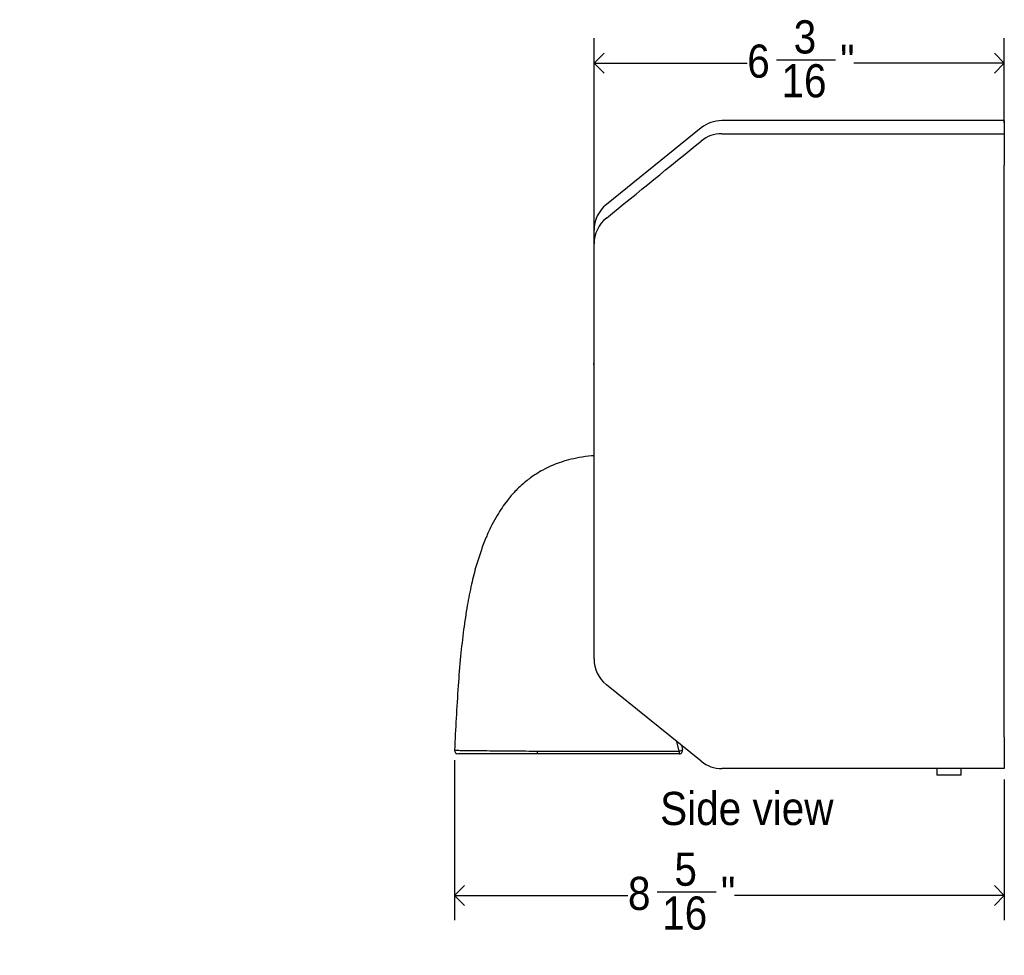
# Model space of a CAD drawing. Header units: inches. Extents: x 0.2 to 89.8, y -0.3 to 35.8.
# Tile 10 of 23: x 22.9 to 37.7, y 8.7 to 22.8. Entities that reach past the tile are written whole.
import ezdxf

# ---------------------------------------------------------------- set-up
doc = ezdxf.new("R2010")
doc.units = ezdxf.units.IN
doc.header["$MEASUREMENT"] = 0
doc.linetypes.add('SLD-Solid', pattern=[0])
doc.layers.add('DIMS', color=5, linetype='SLD-Solid')
doc.layers.add('NOTES', color=1, linetype='SLD-Solid')
doc.styles.add('SLDTEXTSTYLE1', font='GOTHIC.TTF', dxfattribs={"width": 0.913})
doc.dimstyles.new('SLDDIMSTYLE0', dxfattribs={"dimtxt": 0.5, "dimasz": 0.3, "dimexe": 0, "dimexo": 0.0625, "dimgap": 0.125, "dimtad": 0, "dimtih": 1, "dimtoh": 1, "dimrnd": 1e-09, "dimzin": 12, "dimdsep": 46, "dimlunit": 5, "dimtxsty": 'SLDTEXTSTYLE1', "dimblk1": 'OPEN90', "dimblk2": 'OPEN90', "dimsah": 1, "dimcen": 0.09, "dimadec": 0, "dimazin": 3, "dimtfac": 1, "dimtofl": 0, "dimtmove": 0, "dimatfit": 3, "dimldrblk": 'OPEN90', "dimfxl": 0, "dimfrac": 2, "dimtolj": 1, "dimtzin": 12, "dimarcsym": 0})
doc.dimstyles.new('SLDDIMSTYLE1', dxfattribs={"dimtxt": 0.5, "dimasz": 0.3, "dimexe": 0, "dimexo": 0.0625, "dimgap": 0.125, "dimtad": 0, "dimtih": 1, "dimtoh": 1, "dimdec": 6, "dimrnd": 1e-09, "dimzin": 12, "dimdsep": 46, "dimlunit": 5, "dimtxsty": 'SLDTEXTSTYLE1', "dimblk1": 'OPEN90', "dimblk2": 'OPEN90', "dimsah": 1, "dimcen": 0.09, "dimadec": 0, "dimazin": 3, "dimtfac": 1, "dimtofl": 0, "dimtmove": 0, "dimatfit": 3, "dimldrblk": 'OPEN90', "dimfxl": 0, "dimfrac": 2, "dimtolj": 1, "dimtzin": 12, "dimarcsym": 0})

# ---------------------------------------------------------------- blocks, each defined once
blk = doc.blocks.new('_Open90')
at = {"color": 0, "linetype": 'ByBlock', "lineweight": -2}
for p, q in [((-0.5, 0.5), (0, 0)), ((0, 0), (-1, 0)), ((0, 0), (-0.5, -0.5))]:
    blk.add_line(p, q, dxfattribs=at)
blk = doc.blocks.new('_D')
at = {"layer": 'DIMS'}
for p, q in [((17.187, 11.543), (19.586, 11.543)), ((19.211, 11.543), (19.211, 8.028)), ((19.211, 4.172), (19.211, 4.853))]:
    blk.add_line(p, q, dxfattribs=at)
at = {"layer": 'DIMS', "xscale": 0.3, "yscale": 0.3}
for p, rotation in [((19.211, 11.543), 90.0000000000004), ((19.211, 4.172), 270.0000000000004)]:
    blk.add_blockref('_Open90', p, dxfattribs=dict(at, rotation=rotation))
at = {"layer": 'DIMS', "insert": (0.483, 7.873), "char_height": 0.5, "attachment_point": 1, "style": 'SLDTEXTSTYLE1'}
blk.add_mtext('                                                                                                   48"[1220] Max. height above floor for barrier free installation', dxfattribs=at)
blk = doc.blocks.new('_D_2')
at = {"layer": 'DIMS'}
for p, q in [((29.449, 11.672), (29.449, 9.257)), ((37.732, 11.377), (37.732, 9.257)), ((32.503, 9.684), (33.389, 9.684)), ((29.449, 9.632), (32.061, 9.632)), ((37.732, 9.632), (33.668, 9.632))]:
    blk.add_line(p, q, dxfattribs=at)
at = {"layer": 'DIMS', "xscale": 0.3, "yscale": 0.3, "rotation": 180.0000000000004}
blk.add_blockref('_Open90', (29.449, 9.632), dxfattribs=at)
at = {"layer": 'DIMS', "xscale": 0.3, "yscale": 0.3}
blk.add_blockref('_Open90', (37.732, 9.632), dxfattribs=at)
at = {"layer": 'DIMS', "char_height": 0.5, "attachment_point": 1, "style": 'SLDTEXTSTYLE1'}
for s, insert in [('5', (32.761, 10.278)), ('8', (32.061, 9.913)), ('"', (33.462, 9.913)), ('16', (32.577, 9.617))]:
    blk.add_mtext(s, dxfattribs=dict(at, insert=insert))
blk = doc.blocks.new('_D_3')
at = {"layer": 'DIMS'}
for p, q in [((31.551, 18.652), (31.551, 22.548)), ((37.732, 21.276), (37.732, 22.548)), ((31.551, 22.173), (33.858, 22.173)), ((34.3, 22.225), (35.186, 22.225)), ((37.732, 22.173), (35.465, 22.173))]:
    blk.add_line(p, q, dxfattribs=at)
at = {"layer": 'DIMS', "xscale": 0.3, "yscale": 0.3, "rotation": 180.0000000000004}
blk.add_blockref('_Open90', (31.551, 22.173), dxfattribs=at)
at = {"layer": 'DIMS', "xscale": 0.3, "yscale": 0.3}
blk.add_blockref('_Open90', (37.732, 22.173), dxfattribs=at)
at = {"layer": 'DIMS', "char_height": 0.5, "attachment_point": 1, "style": 'SLDTEXTSTYLE1'}
for s, insert in [('3', (34.558, 22.819)), ('6', (33.858, 22.454)), ('"', (35.259, 22.454)), ('16', (34.374, 22.158))]:
    blk.add_mtext(s, dxfattribs=dict(at, insert=insert))

msp = doc.modelspace()

# ---------------------------------------------------------------- linework, layer by layer
at = {"color": 7, "linetype": 'SLD-Solid', "lineweight": 25}
for p, q in [((37.7319133, 21.3071093), (33.4774968, 21.3071093)), ((37.7319133, 21.3071093), (37.7319133, 21.1096846)), ((33.1633527, 21.1960996), (31.7366669, 20.0439247)), ((33.4774968, 21.1096846), (37.7319133, 21.1096846)), ((37.7319133, 21.1096846), (37.7319133, 20.6364142)), ((37.7319133, 12.0170278), (37.7319133, 20.6364142)), ((31.5508109, 19.4512008), (31.5508109, 19.6549344)), ((31.5508109, 13.1955046), (31.5508109, 19.4512008)), ((31.5458109, 18.1158914), (31.5508109, 18.1158914)), ((31.5458109, 18.1130068), (31.5508109, 18.1130068)), ((31.5458109, 18.0987039), (31.5508109, 18.0987039)), ((31.5458109, 18.0646094), (31.5508109, 18.0646094)), ((31.5458109, 18.0577584), (31.5508109, 18.0577584)), ((31.5458109, 18.0577584), (31.5458109, 18.0355229)), ((31.5458109, 18.0355229), (31.5508109, 18.0355229)), ((31.5458109, 18.0228225), (31.5508109, 18.0228225)), ((31.5458109, 17.9935357), (31.5508109, 17.9935357)), ((31.5458109, 17.9935357), (31.5458109, 17.9158914)), ((31.5458109, 17.9158914), (31.5508109, 17.9158914)), ((31.5458109, 17.9133273), (31.5508109, 17.9133273)), ((31.5458109, 17.9124459), (31.5508109, 17.9124459)), ((31.5458109, 17.8815565), (31.5508109, 17.8815565)), ((31.5458109, 17.8594812), (31.5508109, 17.8594812)), ((31.5458109, 17.6284725), (31.5458109, 17.6468021)), ((31.5458109, 17.6468021), (31.5508109, 17.6468021)), ((31.5458109, 17.6284725), (31.5508109, 17.6284725)), ((31.5458109, 17.5271351), (31.5508109, 17.5271351)), ((31.5458109, 17.4893487), (31.5508109, 17.4893487)), ((31.5458109, 17.4893487), (31.5458109, 17.4854164)), ((31.5458109, 17.4854164), (31.5508109, 17.4854164)), ((31.5458109, 17.4615101), (31.5508109, 17.4615101)), ((31.5458109, 17.4413539), (31.5458109, 17.437083)), ((31.5458109, 17.4413539), (31.5508109, 17.4413539)), ((31.5458109, 17.437083), (31.5508109, 17.437083)), ((31.5458109, 17.3938018), (31.5508109, 17.3938018)), ((33.1633527, 11.6543394), (31.7366669, 12.8065143)), ((32.865849, 11.8945999), (32.8828078, 11.8293454)), ((37.7319133, 12.0170278), (37.7319133, 11.5433297)), ((29.4519248, 11.8191473), (29.4522814, 11.8191429)), ((32.8344154, 11.7667688), (30.6957885, 11.7667688)), ((32.8344154, 11.8075122), (32.8344154, 11.7667688)), ((37.7319133, 11.5433297), (33.4774968, 11.5433297)), ((33.4781827, 11.5433297), (33.4782403, 11.5433297)), ((36.7129133, 11.5433297), (36.7129133, 11.4433297)), ((37.0829133, 11.4433297), (36.7129133, 11.4433297)), ((37.0829133, 11.4433297), (37.0829133, 11.5433297))]:
    msp.add_line(p, q, dxfattribs=at)
at = {"color": 8, "linetype": 'SLD-Solid', "lineweight": 25}
msp.add_line((32.8344154, 11.8075122), (32.7974204, 11.9498621), dxfattribs=at)
at = {"color": 7, "linetype": 'SLD-Solid', "lineweight": 25}
for centre, radius, start, end in [((33.4774968, 20.8071093), 0.5, 90, 128.92393844), ((33.4774049, 20.6086938), 0.5009909, 89.98948922, 128.81899038), ((32.0508109, 19.6549344), 0.5, 128.92393844, 180), ((32.0484831, 19.450992), 0.4976722, 128.79600186, 179.97596601), ((32.0508109, 13.1955046), 0.5, 180, 231.07606156), ((29.4980924, 11.8167675), 0.0499987, 176.46696018, 270.15820874), ((32.7806435, 11.7985526), 2.0850973, 179.75298023, 180.87341231), ((32.8268391, 11.8888514), 0.0816913, 275.32145227, 313.24546974), ((32.8344154, 11.8167688), 0.05, 270, 14.56819077), ((33.4774968, 12.0433297), 0.5, 231.07606156, 270)]:
    msp.add_arc(centre, radius, start, end, dxfattribs=at)
msp.add_open_spline([(31.7366669, 19.8388686), (32.2123658, 20.2255346), (32.687931, 20.6122632), (33.1633527, 20.9990309)], degree=3, dxfattribs=at)
for points, knots in [([(31.5508109, 16.2574415), (31.5381905, 16.2568062), (31.4631943, 16.2530309), (31.3343317, 16.2325351), (31.171889, 16.1975432), (31.0314563, 16.1542824), (30.9022981, 16.1036933), (30.7853421, 16.0468524), (30.6814906, 15.9858694), (30.5963577, 15.9278335), (30.5137207, 15.8642344), (30.4349654, 15.7951984), (30.362509, 15.7227653), (30.2993592, 15.6528117), (30.2333262, 15.572121), (30.1614819, 15.4730173), (30.0847693, 15.3519456), (30.0065947, 15.2094243), (29.9262137, 15.0369035), (29.8464163, 14.8313631), (29.7698762, 14.5899355), (29.698986, 14.3100652), (29.6356879, 13.989687), (29.581294, 13.627426), (29.5362863, 13.2228207), (29.5001392, 12.7765652), (29.47176, 12.3040609), (29.4560116, 11.9805061), (29.4481677, 11.8193508)], [0, 0, 0, 0, 0.0069954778, 0.041570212, 0.0720388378, 0.0989743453, 0.1228213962, 0.1487825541, 0.1708829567, 0.1894448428, 0.2057929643, 0.2285937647, 0.2473754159, 0.2624878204, 0.2807562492, 0.3050795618, 0.3302124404, 0.3600671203, 0.3950181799, 0.4355160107, 0.4820603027, 0.5351601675, 0.5952838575, 0.6628015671, 0.7379245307, 0.820643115, 0.9106664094, 1, 1, 1, 1]), ([(30.6957885, 11.7667688), (30.6555133, 11.7667688), (30.5485095, 11.7667688), (30.3751286, 11.7667688), (30.1847346, 11.7667688), (30.0074064, 11.7667688), (29.851021, 11.7667688), (29.7178666, 11.7667688), (29.6134653, 11.7667688), (29.5407076, 11.7667688), (29.5011223, 11.7667688), (29.5012917, 11.7667688), (29.5013621, 11.7667688)], [0, 0, 0, 0, 0.0636015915, 0.1689778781, 0.2774406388, 0.3831244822, 0.4918881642, 0.5979130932, 0.7070381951, 0.8131006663, 0.922248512, 1, 1, 1, 1]), ([(30.6955656, 11.8075421), (30.7067054, 11.8074827), (30.7178453, 11.8075122), (30.740125, 11.8075122), (30.7735445, 11.8075122), (30.8515234, 11.8075122), (31.0074812, 11.8075122), (31.3193968, 11.8075122), (31.943228, 11.8075122), (32.4779404, 11.8075122), (32.8344154, 11.8075122)], [0, 0, 0, 0, 0.015625, 0.015625, 0.03125, 0.0625, 0.125, 0.25, 0.5, 1, 1, 1, 1])]:
    msp.add_open_spline(points, degree=3, knots=knots, dxfattribs=at)
at = {"color": 8, "linetype": 'SLD-Solid', "lineweight": 25}
msp.add_open_spline([(29.4522814, 11.8191429), (29.4521421, 11.8191444), (29.4517942, 11.8191483), (29.4920926, 11.8186515), (29.5664464, 11.8177369), (29.6757454, 11.8164484), (29.8127604, 11.81489), (29.9768468, 11.8131542), (30.159636, 11.8113999), (30.3596143, 11.8096986), (30.531565, 11.8084867), (30.6448827, 11.8078155), (30.6868163, 11.8075893), (30.6955656, 11.8075421)], degree=3, knots=[0, 0, 0, 0, 0.0713187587, 0.1781170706, 0.2880048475, 0.3947794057, 0.5046658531, 0.6110895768, 0.7206236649, 0.8267290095, 0.9359537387, 0.9866370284, 1, 1, 1, 1], dxfattribs=at)

# ---------------------------------------------------------------- texts
at = {"layer": 'NOTES', "insert": (32.5458942, 11.192402), "char_height": 0.5, "attachment_point": 1, "style": 'SLDTEXTSTYLE1'}
msp.add_mtext('Side view', dxfattribs=at)

# ---------------------------------------------------------------- dimensions: what is measured, and where the dimension line sits
at = {"layer": 'DIMS'}
for base, p1, p2, picture, middle in [((31.5508109, 22.173251), (37.7319133, 21.1096846), (31.5508109, 18.4849323), '_D_3', (34.6614505, 22.173251)), ((37.7319133, 9.6323061), (29.4490223, 11.8385791), (37.7319133, 11.5433297), '_D_2', (32.8645478, 9.6323061))]:
    dim = msp.add_linear_dim(base=base, p1=p1, p2=p2, dimstyle='SLDDIMSTYLE1', dxfattribs=at)
    dim.commit()
    dim.dimension.update_dxf_attribs({"geometry": picture, "text_midpoint": middle, "dimtype": 160})
dim = msp.add_linear_dim(base=(19.2105892, 11.5433297), p1=(6.5475796, 4.1721345), p2=(17.0204541, 11.5433297), angle=90, text='                                                                                                   48"[1220] Max. height above floor for barrier free installation\\P^M\\P ', dimstyle='SLDDIMSTYLE0', dxfattribs=at)
dim.commit()
dim.dimension.update_dxf_attribs({"geometry": '_D', "text_midpoint": (19.2105892, 6.4409002), "dimtype": 160})

doc.saveas('drawing.dxf')
